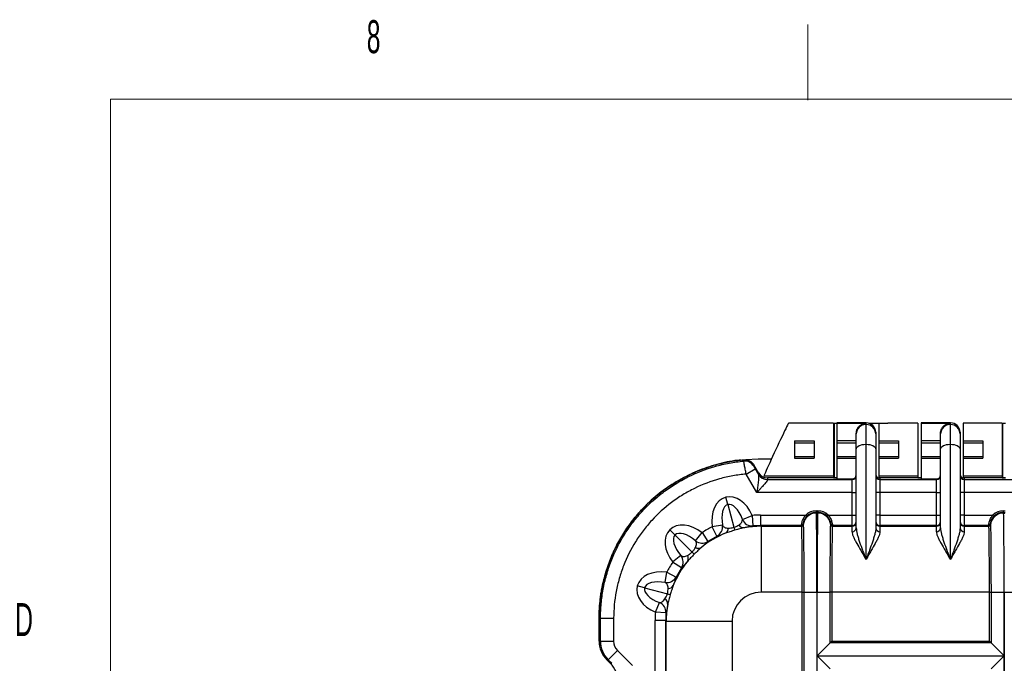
# Model space of a CAD drawing. Header units: millimetres. Extents: x 12 to 859, y 4 to 555.
# Tile 26 of 70: x 13 to 132, y 478 to 555. Entities that reach past the tile are written whole.
import ezdxf

# ---------------------------------------------------------------- set-up
doc = ezdxf.new("R2010")
doc.units = ezdxf.units.MM
doc.styles.add('SLDTEXTSTYLE3', font='TXT', dxfattribs={"width": 0.56})

msp = doc.modelspace()

# ---------------------------------------------------------------- linework, layer by layer
at = {"color": 7, "linetype": 'Continuous', "lineweight": 18}
for p, q in [((108.19, 545.64), (108.19, 554.73)), ((24.14, 545.77), (841.61, 545.77)), ((24.14, 545.76), (24.14, 17.38))]:
    msp.add_line(p, q, dxfattribs=at)
at = {"color": 7, "linetype": 'Continuous', "lineweight": 25}
for p, q in [((111.28, 506.75), (105.85, 506.75)), ((111.28, 506.75), (111.28, 500.4)), ((111.35, 506.75), (111.35, 500.15)), ((111.35, 506.75), (111.66, 506.75)), ((115.22, 506.79), (111.66, 506.79)), ((111.66, 506.79), (111.66, 506.75)), ((115.22, 506.79), (111.66, 506.79)), ((111.66, 506.79), (111.66, 506.79)), ((111.66, 506.75), (115.16, 506.75)), ((111.66, 506.75), (111.66, 504.61)), ((115.16, 506.75), (115.16, 506.59)), ((115.22, 506.59), (115.22, 506.79)), ((115.54, 506.75), (116.74, 506.75)), ((116.74, 506.75), (116.74, 504.61)), ((116.74, 506.75), (117.82, 506.75)), ((121.44, 506.75), (117.82, 506.75)), ((121.44, 506.75), (121.44, 500.4)), ((125.38, 506.79), (121.82, 506.79)), ((121.82, 506.79), (121.82, 506.75)), ((125.38, 506.79), (121.82, 506.79)), ((121.82, 506.79), (121.82, 506.79)), ((121.82, 506.75), (125.32, 506.75)), ((121.82, 506.75), (121.82, 504.61)), ((125.32, 506.75), (125.32, 506.59)), ((125.38, 506.59), (125.38, 506.79)), ((131.6, 506.75), (126.9, 506.75)), ((126.9, 506.75), (126.9, 504.61)), ((131.6, 506.75), (131.6, 500.4)), ((131.67, 500.15), (131.67, 506.75)), ((131.67, 506.75), (131.98, 506.75)), ((114.01, 505.45), (114.01, 505.52)), ((114.01, 503.64), (114.01, 505.45)), ((115.16, 506.59), (115.16, 504.22)), ((115.16, 506.59), (115.22, 506.59)), ((115.22, 504.22), (115.22, 506.59)), ((116.36, 505.65), (116.36, 505.45)), ((116.36, 505.45), (116.36, 503.64)), ((124.17, 505.45), (124.17, 505.52)), ((124.17, 503.64), (124.17, 505.45)), ((125.32, 506.59), (125.32, 504.22)), ((125.32, 506.59), (125.38, 506.59)), ((125.38, 504.22), (125.38, 506.59)), ((126.52, 505.65), (126.52, 505.45)), ((126.52, 505.45), (126.52, 503.64)), ((106.58, 504.61), (108.93, 504.61)), ((106.58, 504.61), (106.58, 502.54)), ((106.58, 504.4), (108.93, 504.4)), ((108.93, 504.61), (108.93, 502.54)), ((114.01, 504.61), (111.66, 504.61)), ((111.66, 504.61), (111.66, 504.4)), ((111.66, 504.4), (114.01, 504.4)), ((111.66, 504.4), (111.66, 502.75)), ((116.74, 504.61), (119.09, 504.61)), ((116.74, 504.61), (116.74, 504.4)), ((116.74, 504.4), (119.09, 504.4)), ((116.74, 504.4), (116.74, 502.75)), ((119.09, 504.61), (119.09, 502.54)), ((124.17, 504.61), (121.82, 504.61)), ((121.82, 504.61), (121.82, 504.4)), ((121.82, 504.4), (124.17, 504.4)), ((121.82, 504.4), (121.82, 502.75)), ((126.9, 504.61), (129.25, 504.61)), ((126.9, 504.61), (126.9, 504.4)), ((126.9, 504.4), (129.25, 504.4)), ((126.9, 504.4), (126.9, 502.75)), ((129.25, 504.61), (129.25, 502.54)), ((114.01, 494.15), (114.01, 503.64)), ((115.16, 504.22), (115.16, 490.38)), ((115.22, 504.22), (115.16, 504.22)), ((115.22, 490.38), (115.22, 504.22)), ((116.36, 503.64), (116.36, 494.15)), ((124.17, 494.15), (124.17, 503.64)), ((125.32, 504.22), (125.32, 490.38)), ((125.38, 504.22), (125.32, 504.22)), ((125.38, 490.38), (125.38, 504.22)), ((126.52, 503.64), (126.52, 494.15)), ((102.2, 502.43), (100.7, 502.33)), ((103.79, 502.43), (102.2, 502.43)), ((106.58, 502.75), (108.93, 502.75)), ((106.58, 502.54), (108.93, 502.54)), ((111.66, 502.75), (114.01, 502.75)), ((111.66, 502.75), (111.66, 502.52)), ((111.66, 502.52), (114.01, 502.52)), ((111.66, 502.52), (111.66, 500.03)), ((116.74, 502.75), (119.09, 502.75)), ((116.74, 502.75), (116.74, 502.54)), ((116.74, 502.54), (116.74, 500.4)), ((116.74, 502.54), (119.09, 502.54)), ((121.82, 502.75), (124.17, 502.75)), ((121.82, 502.75), (121.82, 502.52)), ((121.82, 502.52), (124.17, 502.52)), ((121.82, 502.52), (121.82, 500.03)), ((126.9, 502.75), (129.25, 502.75)), ((126.9, 502.75), (126.9, 502.54)), ((126.9, 502.54), (126.9, 500.4)), ((126.9, 502.54), (129.25, 502.54)), ((100.74, 500.62), (101.84, 501.25)), ((102.22, 500.78), (101.67, 501.72)), ((101.84, 501.25), (102.22, 500.59)), ((102.22, 500.61), (102.22, 500.78)), ((102.03, 498.39), (100.74, 500.62)), ((102.89, 500.4), (111.28, 500.4)), ((103.32, 500.15), (103.32, 499.98)), ((111.66, 500.15), (103.32, 500.15)), ((103.32, 499.98), (113.51, 499.98)), ((111.28, 500.4), (111.28, 500.15)), ((111.28, 500.15), (111.66, 500.15)), ((111.66, 500.03), (113.51, 500.03)), ((113.51, 499.98), (113.51, 500.03)), ((113.51, 498.39), (113.51, 499.98)), ((116.74, 500.4), (121.44, 500.4)), ((116.74, 500.4), (116.74, 500.16)), ((116.87, 500.15), (116.87, 499.98)), ((121.82, 500.15), (116.87, 500.15)), ((116.87, 499.98), (116.87, 498.39)), ((116.87, 499.98), (123.67, 499.98)), ((121.44, 500.4), (121.44, 500.15)), ((121.44, 500.15), (121.82, 500.15)), ((121.82, 500.03), (123.67, 500.03)), ((123.67, 499.98), (123.67, 500.03)), ((123.67, 498.39), (123.67, 499.98)), ((126.9, 500.4), (131.6, 500.4)), ((126.9, 500.4), (126.9, 500.16)), ((127.03, 500.15), (127.03, 499.98)), ((131.98, 500.15), (127.03, 500.15)), ((127.03, 499.98), (127.03, 498.39)), ((127.03, 499.98), (133.83, 499.98)), ((131.6, 500.4), (131.6, 500.15)), ((131.6, 500.15), (131.98, 500.15)), ((113.51, 498.39), (102.03, 498.39)), ((113.51, 498.39), (114.01, 498.39)), ((113.51, 495.69), (113.51, 498.39)), ((116.87, 498.39), (116.36, 498.39)), ((116.87, 498.39), (116.87, 495.69)), ((123.67, 498.39), (116.87, 498.39)), ((123.67, 498.39), (124.17, 498.39)), ((123.67, 495.69), (123.67, 498.39)), ((127.03, 498.39), (126.52, 498.39)), ((127.03, 498.39), (127.03, 495.69)), ((133.83, 498.39), (127.03, 498.39)), ((98.53, 496.96), (98.3, 497.83)), ((98.53, 496.96), (99.27, 494.21)), ((109.17, 496.2), (109.39, 496.2)), ((109.17, 496.2), (109.17, 496.01)), ((109.17, 496.01), (109.18, 496.01)), ((109.18, 496.01), (109.2, 495.93)), ((109.18, 496.01), (109.18, 496.01)), ((109.38, 496.01), (109.18, 496.01)), ((109.36, 495.93), (109.2, 495.93)), ((109.36, 495.93), (109.38, 496.01)), ((109.38, 496.01), (109.38, 496.01)), ((109.38, 496.01), (109.39, 496.01)), ((109.39, 496.2), (109.39, 496.01)), ((131.73, 496.2), (131.73, 496.01)), ((131.73, 496.2), (131.95, 496.2)), ((131.73, 496.01), (131.74, 496.01)), ((131.74, 496.01), (131.76, 495.93)), ((131.74, 496.01), (131.94, 496.01)), ((131.74, 496.01), (131.74, 496.01)), ((131.76, 495.93), (131.92, 495.93)), ((100.3, 495.17), (101.46, 495.65)), ((101.46, 495.65), (101.56, 494.38)), ((102.46, 495.69), (102.46, 494.42)), ((102.46, 495.69), (107.93, 495.69)), ((107.93, 495.69), (108.06, 495.55)), ((110.64, 495.69), (110.5, 495.55)), ((110.64, 495.69), (113.51, 495.69)), ((113.51, 494.42), (113.51, 495.69)), ((113.51, 495.69), (114.01, 495.69)), ((116.87, 495.69), (116.36, 495.69)), ((116.87, 495.69), (116.87, 494.42)), ((116.87, 495.69), (123.67, 495.69)), ((123.67, 494.42), (123.67, 495.69)), ((123.67, 495.69), (124.17, 495.69)), ((127.03, 495.69), (126.52, 495.69)), ((127.03, 495.69), (127.03, 494.42)), ((127.03, 495.69), (130.48, 495.69)), ((130.48, 495.69), (130.62, 495.55)), ((92.17, 493.29), (91.54, 493.92)), ((94.65, 492.58), (95.43, 493.57)), ((95.43, 493.57), (96.14, 492.51)), ((97.9, 494.46), (96.65, 494.28)), ((97.23, 493.16), (96.65, 494.28)), ((102.46, 494.42), (102.54, 494.34)), ((107.41, 494.42), (102.46, 494.42)), ((102.54, 494.34), (102.54, 486.41)), ((102.54, 494.34), (107.43, 494.34)), ((107.43, 494.34), (107.41, 494.42)), ((107.6, 494.59), (107.62, 494.51)), ((110.94, 494.51), (110.96, 494.59)), ((111.15, 494.42), (111.13, 494.34)), ((111.13, 494.34), (113.51, 494.34)), ((113.51, 494.42), (111.15, 494.42)), ((113.51, 494.34), (113.51, 494.42)), ((113.51, 493.68), (113.51, 494.34)), ((116.87, 494.42), (116.87, 494.34)), ((123.67, 494.42), (116.87, 494.42)), ((116.87, 494.34), (116.87, 493.68)), ((116.87, 494.34), (123.67, 494.34)), ((123.67, 494.34), (123.67, 494.42)), ((123.67, 493.68), (123.67, 494.34)), ((127.03, 494.42), (127.03, 494.34)), ((129.97, 494.42), (127.03, 494.42)), ((127.03, 494.34), (127.03, 493.68)), ((127.03, 494.34), (129.99, 494.34)), ((129.99, 494.34), (129.97, 494.42)), ((130.16, 494.59), (130.18, 494.51)), ((92.17, 493.29), (94.23, 491.23)), ((92.88, 490.81), (91.89, 490.02)), ((92.95, 489.32), (91.89, 490.02)), ((115.16, 490.38), (115.22, 490.38)), ((125.32, 490.38), (125.38, 490.38)), ((90.99, 487.56), (91.17, 488.81)), ((91.17, 488.81), (92.3, 488.23)), ((88.5, 486.93), (87.63, 487.16)), ((88.5, 486.93), (91.25, 486.19)), ((107.5, 486.41), (102.54, 486.41)), ((107.5, 486.41), (107.69, 486.41)), ((107.5, 381.55), (107.5, 486.41)), ((107.69, 486.41), (109.27, 486.41)), ((107.69, 486.41), (107.69, 381.55)), ((109.3, 486.41), (109.27, 486.41)), ((109.27, 486.41), (109.27, 381.55)), ((109.3, 486.41), (110.88, 486.41)), ((109.3, 478.75), (109.3, 486.41)), ((110.88, 480.32), (110.88, 486.41)), ((111.06, 486.41), (110.88, 486.41)), ((111.06, 486.41), (111.06, 480.51)), ((130.06, 486.41), (111.06, 486.41)), ((130.06, 486.41), (130.25, 486.41)), ((130.06, 480.51), (130.06, 486.41)), ((130.25, 486.41), (131.82, 486.41)), ((130.25, 486.41), (130.25, 480.32)), ((131.82, 486.41), (131.85, 486.41)), ((131.82, 486.41), (131.82, 478.75)), ((131.85, 486.41), (133.43, 486.41)), ((131.85, 381.55), (131.85, 486.41)), ((89.81, 484), (90.29, 485.16)), ((83.19, 483.26), (83.03, 483.26)), ((83.03, 480.51), (83.03, 483.26)), ((83.03, 483.26), (83.03, 480.51)), ((83.19, 483.26), (84.78, 483.26)), ((83.19, 480.51), (83.19, 483.26)), ((84.78, 483.26), (84.78, 480.51)), ((91.04, 483), (89.77, 483)), ((89.77, 458.24), (89.77, 483)), ((91.07, 483.9), (89.81, 484)), ((91.12, 482.92), (91.04, 483)), ((91.04, 483), (91.04, 458.24)), ((91.12, 482.92), (99.05, 482.92)), ((91.12, 457.85), (91.12, 482.92)), ((99.05, 482.92), (99.05, 385.04)), ((83.03, 480.51), (83.19, 480.51)), ((83.19, 480.51), (84.78, 480.51)), ((111.06, 480.51), (110.88, 480.32)), ((111.06, 480.51), (111.07, 480.51)), ((111.07, 480.51), (130.06, 480.51)), ((130.06, 480.51), (130.25, 480.32)), ((85.25, 479.39), (84.12, 478.27)), ((85.25, 479.39), (87.07, 477.57)), ((109.3, 478.75), (110.88, 480.32)), ((130.25, 480.32), (110.88, 480.32)), ((130.25, 480.32), (131.82, 478.75)), ((84.12, 478.27), (83.96, 478.27)), ((84.38, 477.84), (83.96, 478.27)), ((83.96, 478.27), (84.38, 477.84)), ((84.55, 477.84), (84.12, 478.27)), ((109.3, 389.21), (109.3, 478.75)), ((109.3, 478.75), (131.82, 478.75)), ((110.88, 477.17), (109.3, 478.75)), ((131.82, 478.75), (130.25, 477.17)), ((131.82, 478.75), (131.82, 389.21)), ((84.38, 477.84), (84.55, 477.84))]:
    msp.add_line(p, q, dxfattribs=at)
at = {"color": 8, "linetype": 'Continuous', "lineweight": 25}
for p, q in [((115.22, 506.79), (115.22, 506.79)), ((125.38, 506.79), (125.38, 506.79))]:
    msp.add_line(p, q, dxfattribs=at)
at = {"color": 7, "linetype": 'Continuous', "lineweight": 25, "flags": 128}
for points in [[(114.01, 503.64), (114.04, 503.76), (114.1, 503.86), (114.21, 503.96), (114.35, 504.05), (114.52, 504.12), (114.72, 504.17), (114.93, 504.2), (115.16, 504.22)], [(115.22, 504.22), (115.44, 504.2), (115.66, 504.17), (115.86, 504.12), (116.03, 504.05), (116.17, 503.96), (116.28, 503.86), (116.34, 503.76), (116.36, 503.64)], [(124.17, 503.64), (124.2, 503.76), (124.26, 503.86), (124.37, 503.96), (124.51, 504.05), (124.68, 504.12), (124.88, 504.17), (125.09, 504.2), (125.32, 504.22)], [(125.38, 504.22), (125.6, 504.2), (125.82, 504.17), (126.02, 504.12), (126.19, 504.05), (126.33, 503.96), (126.44, 503.86), (126.5, 503.76), (126.52, 503.64)], [(100.46, 502.18), (100.46, 502.27), (100.46, 502.33), (100.46, 502.35)], [(101.67, 501.72), (101.67, 501.7), (101.67, 501.63), (101.67, 501.55)], [(94.49, 490.97), (94.48, 490.98), (94.46, 491), (94.44, 491.02), (94.41, 491.05), (94.37, 491.09), (94.33, 491.13), (94.28, 491.18), (94.23, 491.23)]]:
    msp.add_lwpolyline(points, dxfattribs=at)
at = {"color": 7, "linetype": 'Continuous', "lineweight": 25}
for centre, radius, start, end in [((115.22, 505.65), 1.14, 0, 90), ((115.22, 505.65), 1.14, 0.0175, 90.0175), ((125.38, 505.65), 1.14, 0, 90), ((125.38, 505.65), 1.14, 0.0175, 90.0175), ((115.16, 505.45), 1.14, 89.9825, 179.9825), ((115.22, 505.45), 1.14, 0.0175, 90.0175), ((125.32, 505.45), 1.14, 89.9825, 179.9825), ((125.38, 505.45), 1.14, 0.0175, 90.0175), ((100.57, 500.92), 1.27, 30.0251, 95.2442), ((103.32, 501.25), 1.27, 210.0236, 270.0066), ((103.31, 501.23), 1.26, 210.2468, 270.5247), ((113.51, 500.49), 0.508, 269.9825, 359.9825), ((116.87, 500.49), 0.508, 180.0175, 270.0175), ((123.67, 500.49), 0.508, 269.9825, 359.9825), ((127.03, 500.49), 0.508, 180.0175, 270.0175), ((109.2, 494.34), 1.59, 90.0067, 173.8299), ((109.36, 494.34), 1.59, 6.1701, 89.9933), ((131.76, 494.34), 1.59, 90.0067, 173.8299), ((101.47, 495.65), 1.27, 202.465, 274.0498), ((113.51, 494.93), 0.508, 269.9825, 359.9825), ((113.51, 494.85), 0.508, 269.9825, 359.9825), ((116.87, 494.93), 0.508, 180.0175, 270.0175), ((116.87, 494.85), 0.508, 180.0175, 270.0175), ((123.67, 494.93), 0.508, 269.9825, 359.9825), ((123.67, 494.85), 0.508, 269.9825, 359.9825), ((127.03, 494.93), 0.508, 180.0175, 270.0175), ((127.03, 494.85), 0.508, 180.0175, 270.0175), ((96.64, 494.28), 1.27, 297.6471, 8.2634), ((97.87, 494.14), 0.739, 300.9183, 357.7494), ((103.14, 495.33), 4.03, 196.1431, 201.3551), ((100.5, 494.92), 0.762, 213.9239, 271.8537), ((107.41, 494.61), 0.19, 269.9971, 353.7879), ((107.43, 494.53), 0.191, 270.0056, 353.8267), ((107.43, 494.53), 0.191, 270.0067, 353.8294), ((111.13, 494.53), 0.191, 186.1733, 269.9944), ((111.13, 494.53), 0.191, 186.1706, 269.9933), ((111.15, 494.61), 0.19, 186.1691, 270.0032), ((111.15, 494.61), 0.19, 186.2121, 270.0029), ((113.53, 494.17), 0.488, 267.6174, 357.4006), ((116.85, 494.17), 0.488, 182.5994, 272.3826), ((123.69, 494.17), 0.488, 267.6174, 357.4006), ((127.01, 494.17), 0.488, 182.5994, 272.3826), ((129.97, 494.61), 0.19, 269.9976, 353.8309), ((129.97, 494.61), 0.19, 269.9971, 353.7879), ((129.99, 494.53), 0.191, 270.0056, 353.8267), ((129.99, 494.53), 0.191, 270.0067, 353.8294), ((95.44, 493.58), 1.27, 231.6427, 303.178), ((94.97, 492.45), 0.764, 243.5866, 300.247), ((91.88, 490.02), 1.27, 326.818, 38.3553), ((93.01, 490.49), 0.764, 329.7492, 26.4111), ((91.18, 488.82), 1.27, 261.7396, 332.3492), ((91.32, 487.58), 0.738, 272.2406, 329.0731), ((90.54, 484.96), 0.761, 358.1475, 56.0804), ((90.13, 482.33), 4.02, 68.624, 73.8537), ((89.81, 483.99), 1.27, 355.9468, 67.5286), ((86.37, 480.51), 3.18, 180, 225)]:
    msp.add_arc(centre, radius, start, end, dxfattribs=at)
for centre, major_axis, ratio, start_param, end_param in [((104.37, 503.57), (1.48, 3.17), 0.01337, 0.006232, 3.147825), ((103.32, 501.42), (0, -1.27), 0.999391, 5.235988, 6.283185), ((103.87, 497.76), (-1.65, 2.86), 0.015115, 0.026183, 0.118239), ((104.97, 498.39), (1.65, -1.59), 0.017442, 3.158374, 3.250431), ((113.51, 500.54), (0, -0.508), 0.999391, 0, 1.570796), ((116.87, 500.65), (0, 0.508), 0.999391, 1.570796, 3.141593), ((123.67, 500.54), (0, -0.508), 0.999391, 0, 1.570796), ((127.03, 500.65), (0, 0.508), 0.999391, 1.570796, 3.141593), ((99.23, 494.36), (-0.93, 3.47), 0.707107, 0, 1.404301), ((99.23, 494.36), (0.93, -3.47), 0.707107, 1.758514, 3.141593), ((99.23, 494.36), (-0.7, 2.6), 0.471405, 4.900106, 6.283185), ((99.23, 494.36), (-0.7, 2.6), 0.471405, 0, 1.404301), ((109.18, 494.42), (0.98, 1.25), 0.999843, 0.663182, 2.126622), ((109.17, 494.42), (-1.78, 0), 0.999962, 4.712389, 5.487427), ((109.17, 494.42), (1.59, 0), 0.999953, 1.570796, 2.345834), ((109.2, 486.41), (0, 9.52), 0.007272, 4.712389, 6.248279), ((109.37, 486.41), (0, 9.52), 0.007272, 0.034907, 1.570796), ((109.38, 494.42), (-0.98, 1.25), 0.999843, 4.156559, 5.620003), ((109.39, 494.42), (1.78, 0), 0.999962, 0.795758, 1.570796), ((109.39, 494.42), (1.59, 0), 0.999953, 0.795758, 1.570796), ((131.74, 494.42), (0.98, 1.25), 0.999843, 0.663182, 2.126626), ((131.73, 494.42), (1.78, 0), 0.999962, 1.570796, 2.345834), ((131.73, 494.42), (1.59, 0), 0.999953, 1.570796, 2.345834), ((131.76, 486.41), (0, 9.52), 0.007272, 4.712389, 6.248279), ((94.08, 491.38), (2.54, -2.54), 0.707107, 1.734228, 3.141593), ((102.48, 482.98), (-8.99, 8.99), 0.998783, 5.498396, 5.576991), ((94.08, 491.38), (-2.54, 2.54), 0.707107, 0, 1.407312), ((94.08, 491.38), (-1.9, 1.91), 0.471405, 4.875821, 6.283185), ((102.48, 482.98), (-8.99, 8.99), 0.998783, 5.973229, 6.084511), ((102.54, 482.91), (8.08, 8.08), 0.999527, 0.786007, 0.963525), ((102.48, 482.98), (8.09, -8.09), 0.998513, 2.356803, 2.435398), ((109.23, 494.23), (1.51, -1.33), 0.779382, 3.881237, 3.882023), ((109.23, 494.42), (1.38, -1.2), 0.756554, 3.888596, 3.889375), ((109.34, 494.42), (1.38, 1.2), 0.756554, 5.535403, 5.536182), ((109.34, 494.23), (1.51, 1.33), 0.779382, 5.542762, 5.543541), ((131.79, 494.23), (1.51, -1.33), 0.779382, 3.881237, 3.882016), ((131.79, 494.42), (1.38, -1.2), 0.756554, 3.888596, 3.889375), ((94.08, 491.38), (-1.9, 1.91), 0.471405, 0, 1.407312), ((102.54, 482.91), (8.08, 8.08), 0.999527, 1.170643, 1.466363), ((102.48, 482.98), (8.09, -8.09), 0.998513, 2.831637, 2.942918), ((102.48, 482.98), (-8.99, 8.99), 0.998783, 0.198601, 0.309896), ((102.54, 482.91), (8.08, 8.08), 0.999527, 1.675149, 1.970926), ((91.1, 486.23), (3.47, -0.93), 0.707107, 1.737373, 3.141593), ((102.48, 482.98), (8.09, -8.09), 0.998513, 3.340194, 3.451489), ((91.1, 486.23), (2.6, -0.7), 0.471405, 1.737373, 3.141593), ((91.1, 486.23), (-3.47, 0.93), 0.707107, 0, 1.382907), ((91.1, 486.23), (2.6, -0.7), 0.471405, 3.141593, 4.524499), ((102.54, 482.91), (-2.47, 2.47), 0.998783, 5.498396, 7.067974), ((102.54, 482.91), (8.08, 8.08), 0.999527, 2.17795, 2.355586), ((102.48, 482.98), (-8.99, 8.99), 0.998783, 0.706126, 0.784789), ((102.48, 482.98), (8.09, -8.09), 0.998513, 3.847718, 3.926382), ((86.2, 480.51), (-3.18, 0), 0.999391, 0, 0.785398), ((86.2, 480.51), (-2.25, 2.25), 0.998783, 0.784789, 1.570796), ((86.37, 480.51), (-1.59, 0), 0.999391, 0, 0.785398), ((82.13, 475.6), (2.25, -2.25), 0.998783, 0.784789, 1.570796)]:
    msp.add_ellipse(centre, major_axis=major_axis, ratio=ratio, start_param=start_param, end_param=end_param, dxfattribs=at)
for points, knots in [([(114.01, 505.52), (114.01, 505.62), (114.03, 505.72), (114.07, 505.89), (114.1, 505.98), (114.21, 506.21), (114.31, 506.33), (114.53, 506.53), (114.65, 506.61), (114.83, 506.68), (114.9, 506.7), (115.03, 506.73), (115.09, 506.74), (115.16, 506.75)], [0, 0, 0, 0, 0.125, 0.125, 0.25, 0.25, 0.5, 0.5, 0.75, 0.75, 0.875, 0.875, 1, 1, 1, 1]), ([(124.17, 505.52), (124.17, 505.62), (124.19, 505.72), (124.23, 505.89), (124.26, 505.98), (124.37, 506.21), (124.47, 506.33), (124.69, 506.53), (124.81, 506.61), (124.99, 506.68), (125.06, 506.7), (125.19, 506.73), (125.25, 506.74), (125.32, 506.75)], [0, 0, 0, 0, 0.125, 0.125, 0.25, 0.25, 0.5, 0.5, 0.75, 0.75, 0.875, 0.875, 1, 1, 1, 1]), ([(83.03, 483.26), (83.03, 483.37), (83.03, 483.58), (83.04, 483.89), (83.05, 484.2), (83.07, 484.52), (83.09, 484.83), (83.12, 485.14), (83.15, 485.45), (83.19, 485.76), (83.23, 486.07), (83.28, 486.38), (83.33, 486.69), (83.49, 487.51), (83.82, 488.83), (84.46, 490.61), (85.26, 492.31), (86.23, 493.93), (87.35, 495.44), (88.62, 496.84), (90.01, 498.11), (91.53, 499.23), (93.14, 500.2), (94.85, 501), (96.62, 501.64), (98.01, 501.98), (98.95, 502.16), (99.45, 502.24), (99.96, 502.3), (100.29, 502.34), (100.46, 502.35)], [0, 0, 0, 0, 0.011083, 0.022152, 0.033208, 0.044255, 0.055297, 0.066335, 0.077373, 0.088414, 0.09946, 0.110516, 0.121583, 0.132665, 0.198982, 0.265306, 0.331635, 0.397971, 0.464306, 0.53065, 0.596985, 0.66333, 0.729658, 0.795998, 0.862314, 0.928644, 0.94652, 0.964363, 0.982186, 1, 1, 1, 1]), ([(100.11, 502.29), (99.97, 502.29), (98.99, 502.23), (97.21, 501.81), (94.82, 501.02), (92.57, 499.9), (90.48, 498.51), (88.59, 496.85), (86.94, 494.96), (85.54, 492.87), (84.43, 490.61), (83.63, 488.23), (83.12, 485.77), (83.06, 484.1), (83.03, 483.26)], [0, 0, 0, 0, 0.0152867, 0.1050674, 0.1945652, 0.2841073, 0.3736335, 0.4629659, 0.5526545, 0.6422236, 0.7314693, 0.8210593, 0.9106298, 1, 1, 1, 1]), ([(83.19, 483.26), (83.19, 483.33), (83.19, 483.41), (83.2, 483.56), (83.2, 483.78), (83.21, 484), (83.23, 484.44), (83.25, 484.73), (83.33, 485.6), (83.41, 486.18), (83.62, 487.32), (83.76, 487.89), (84, 488.74), (84.08, 489.02), (84.27, 489.58), (84.37, 489.86), (84.9, 491.23), (85.42, 492.27), (86.34, 493.76), (86.67, 494.24), (87.21, 494.94), (87.39, 495.18), (87.77, 495.63), (87.96, 495.85), (88.95, 496.93), (89.81, 497.72), (91.21, 498.77), (91.69, 499.11), (92.69, 499.73), (93.21, 500.01), (94.78, 500.79), (95.86, 501.22), (97.55, 501.7), (98.13, 501.83), (99.29, 502.05), (99.87, 502.13), (100.46, 502.18)], [0, 0, 0, 0, 0.007813, 0.007813, 0.015625, 0.03125, 0.03125, 0.0625, 0.0625, 0.125, 0.125, 0.1875, 0.1875, 0.21875, 0.21875, 0.25, 0.25, 0.375, 0.375, 0.4375, 0.4375, 0.46875, 0.46875, 0.5, 0.5, 0.625, 0.625, 0.6875, 0.6875, 0.75, 0.75, 0.875, 0.875, 0.9375, 0.9375, 1, 1, 1, 1]), ([(100.46, 502.35), (100.58, 502.36), (100.7, 502.36), (100.88, 502.32), (100.94, 502.31), (101.05, 502.27), (101.1, 502.24), (101.26, 502.16), (101.36, 502.09), (101.54, 501.92), (101.61, 501.83), (101.67, 501.72)], [0, 0, 0, 0, 0.25, 0.25, 0.375, 0.375, 0.5, 0.5, 0.75, 0.75, 1, 1, 1, 1]), ([(100.74, 500.62), (100.73, 500.72), (100.71, 500.82), (100.67, 501.01), (100.65, 501.11), (100.62, 501.3), (100.6, 501.38), (100.57, 501.55), (100.56, 501.63), (100.53, 501.78), (100.52, 501.84), (100.5, 501.96), (100.49, 502.01), (100.47, 502.09), (100.47, 502.12), (100.46, 502.17), (100.46, 502.18), (100.46, 502.18)], [0, 0, 0, 0, 0.125, 0.125, 0.25, 0.25, 0.375, 0.375, 0.5, 0.5, 0.625, 0.625, 0.75, 0.75, 0.875, 0.875, 1, 1, 1, 1]), ([(101.67, 501.55), (101.67, 501.55), (101.68, 501.54), (101.7, 501.51), (101.71, 501.49), (101.76, 501.4), (101.8, 501.33), (101.84, 501.25)], [0, 0, 0, 0, 0.25, 0.25, 0.5, 0.5, 1, 1, 1, 1]), ([(100.74, 500.62), (100.2, 500.57), (99.67, 500.5), (98.6, 500.31), (98.07, 500.19), (96.5, 499.76), (95.5, 499.37), (94.05, 498.66), (93.58, 498.4), (92.88, 497.98), (92.65, 497.83), (92.2, 497.53), (91.98, 497.37), (90.9, 496.57), (90.11, 495.85), (89.19, 494.85), (89.02, 494.65), (88.67, 494.23), (88.5, 494.02), (88, 493.37), (87.7, 492.93), (86.85, 491.56), (86.36, 490.6), (85.87, 489.34), (85.78, 489.08), (85.61, 488.57), (85.53, 488.31), (85.3, 487.53), (85.18, 487.01), (84.88, 485.42), (84.78, 484.35), (84.78, 483.26)], [0, 0, 0, 0, 0.0625, 0.0625, 0.125, 0.125, 0.25, 0.25, 0.3125, 0.3125, 0.34375, 0.34375, 0.375, 0.375, 0.5, 0.5, 0.53125, 0.53125, 0.5625, 0.5625, 0.625, 0.625, 0.75, 0.75, 0.78125, 0.78125, 0.8125, 0.8125, 0.875, 0.875, 1, 1, 1, 1]), ([(102.22, 500.59), (102.24, 500.56), (102.24, 500.52), (102.25, 500.4), (102.25, 500.33), (102.24, 500.17), (102.23, 500.08), (102.22, 499.9), (102.21, 499.8), (102.18, 499.6), (102.17, 499.49), (102.15, 499.28), (102.13, 499.17), (102.1, 498.95), (102.09, 498.84), (102.07, 498.67), (102.06, 498.62), (102.04, 498.5), (102.04, 498.45), (102.03, 498.39)], [0, 0, 0, 0, 0.125, 0.125, 0.25, 0.25, 0.375, 0.375, 0.5, 0.5, 0.625, 0.625, 0.75, 0.75, 0.875, 0.875, 0.9375, 0.9375, 1, 1, 1, 1]), ([(103.32, 499.97), (103.33, 499.95), (103.33, 499.92), (103.3, 499.87), (103.29, 499.85), (103.26, 499.8), (103.24, 499.78), (103.18, 499.69), (103.14, 499.63), (103.03, 499.5), (102.97, 499.43), (102.84, 499.28), (102.77, 499.2), (102.63, 499.05), (102.56, 498.97), (102.41, 498.8), (102.33, 498.72), (102.22, 498.6), (102.18, 498.56), (102.1, 498.47), (102.07, 498.43), (102.03, 498.39)], [0, 0, 0, 0, 0.125, 0.125, 0.1875, 0.1875, 0.25, 0.25, 0.375, 0.375, 0.5, 0.5, 0.625, 0.625, 0.75, 0.75, 0.875, 0.875, 0.9375, 0.9375, 1, 1, 1, 1]), ([(99.87, 494.49), (99.96, 494.55), (100.03, 494.61), (100.14, 494.73), (100.18, 494.78), (100.28, 494.95), (100.3, 495.06), (100.3, 495.17)], [0, 0, 0, 0, 0.25, 0.25, 0.5, 0.5, 1, 1, 1, 1]), ([(107.41, 494.42), (107.41, 494.42), (107.41, 494.43), (107.42, 494.48), (107.42, 494.5), (107.43, 494.58), (107.44, 494.62), (107.46, 494.72), (107.47, 494.78), (107.5, 494.91), (107.52, 494.98), (107.58, 495.12), (107.61, 495.19), (107.68, 495.34), (107.73, 495.41), (107.82, 495.55), (107.87, 495.62), (107.93, 495.69)], [0, 0, 0, 0, 0.125, 0.125, 0.25, 0.25, 0.375, 0.375, 0.5, 0.5, 0.625, 0.625, 0.75, 0.75, 0.875, 0.875, 1, 1, 1, 1]), ([(108.06, 495.55), (108.01, 495.5), (107.96, 495.45), (107.88, 495.34), (107.84, 495.28), (107.77, 495.17), (107.75, 495.11), (107.7, 495), (107.68, 494.95), (107.65, 494.85), (107.64, 494.81), (107.62, 494.73), (107.62, 494.7), (107.61, 494.65), (107.61, 494.63), (107.6, 494.6), (107.6, 494.59), (107.6, 494.59)], [0, 0, 0, 0, 0.125, 0.125, 0.25, 0.25, 0.375, 0.375, 0.5, 0.5, 0.625, 0.625, 0.75, 0.75, 0.875, 0.875, 1, 1, 1, 1]), ([(110.96, 494.59), (110.96, 494.59), (110.96, 494.6), (110.96, 494.63), (110.96, 494.65), (110.95, 494.73), (110.93, 494.81), (110.89, 494.95), (110.87, 495), (110.82, 495.11), (110.79, 495.17), (110.72, 495.28), (110.69, 495.34), (110.6, 495.45), (110.55, 495.5), (110.5, 495.55)], [0, 0, 0, 0, 0.125, 0.125, 0.25, 0.25, 0.5, 0.5, 0.625, 0.625, 0.75, 0.75, 0.875, 0.875, 1, 1, 1, 1]), ([(110.64, 495.69), (110.69, 495.62), (110.75, 495.56), (110.84, 495.41), (110.88, 495.34), (110.96, 495.19), (110.99, 495.12), (111.04, 494.98), (111.06, 494.91), (111.11, 494.72), (111.13, 494.62), (111.15, 494.5), (111.15, 494.48), (111.15, 494.43), (111.15, 494.42), (111.15, 494.42)], [0, 0, 0, 0, 0.125, 0.125, 0.25, 0.25, 0.375, 0.375, 0.5, 0.5, 0.75, 0.75, 0.875, 0.875, 1, 1, 1, 1]), ([(129.97, 494.42), (129.97, 494.42), (129.97, 494.43), (129.97, 494.48), (129.98, 494.5), (129.99, 494.58), (129.99, 494.62), (130.01, 494.72), (130.02, 494.78), (130.06, 494.91), (130.08, 494.98), (130.13, 495.12), (130.16, 495.19), (130.24, 495.34), (130.28, 495.41), (130.38, 495.55), (130.43, 495.62), (130.48, 495.69)], [0, 0, 0, 0, 0.125, 0.125, 0.25, 0.25, 0.375, 0.375, 0.5, 0.5, 0.625, 0.625, 0.75, 0.75, 0.875, 0.875, 1, 1, 1, 1]), ([(130.62, 495.55), (130.57, 495.5), (130.52, 495.45), (130.43, 495.34), (130.4, 495.28), (130.33, 495.17), (130.3, 495.11), (130.25, 495), (130.23, 494.95), (130.2, 494.85), (130.19, 494.81), (130.18, 494.73), (130.17, 494.7), (130.16, 494.65), (130.16, 494.63), (130.16, 494.6), (130.16, 494.59), (130.16, 494.59)], [0, 0, 0, 0, 0.125, 0.125, 0.25, 0.25, 0.375, 0.375, 0.5, 0.5, 0.625, 0.625, 0.75, 0.75, 0.875, 0.875, 1, 1, 1, 1]), ([(97.9, 494.46), (97.93, 494.41), (97.96, 494.37), (98.03, 494.28), (98.08, 494.24), (98.19, 494.18), (98.25, 494.15), (98.41, 494.12), (98.5, 494.1), (98.61, 494.11)], [0, 0, 0, 0, 0.25, 0.25, 0.5, 0.5, 0.75, 0.75, 1, 1, 1, 1]), ([(99.38, 493.86), (99.18, 493.8), (98.98, 493.74), (98.59, 493.62), (98.41, 493.56), (98.25, 493.5)], [0, 0, 0, 0, 0.5, 0.5, 1, 1, 1, 1]), ([(98.61, 494.11), (98.7, 494.11), (98.79, 494.11), (98.96, 494.14), (99.02, 494.15), (99.14, 494.17), (99.2, 494.19), (99.27, 494.21)], [0, 0, 0, 0, 0.5, 0.5, 0.75, 0.75, 1, 1, 1, 1]), ([(99.27, 494.21), (99.33, 494.23), (99.39, 494.25), (99.5, 494.3), (99.56, 494.32), (99.71, 494.4), (99.79, 494.45), (99.87, 494.49)], [0, 0, 0, 0, 0.25, 0.25, 0.5, 0.5, 1, 1, 1, 1]), ([(100.52, 494.16), (100.36, 494.12), (100.18, 494.08), (99.79, 493.98), (99.59, 493.92), (99.38, 493.86)], [0, 0, 0, 0, 0.5, 0.5, 1, 1, 1, 1]), ([(101.56, 494.38), (101.54, 494.37), (101.5, 494.36), (101.4, 494.34), (101.33, 494.32), (101.21, 494.3), (101.16, 494.29), (101.06, 494.27), (101, 494.26), (100.82, 494.22), (100.68, 494.19), (100.52, 494.16)], [0, 0, 0, 0, 0.25, 0.25, 0.5, 0.5, 0.625, 0.625, 0.75, 0.75, 1, 1, 1, 1]), ([(107.6, 494.59), (107.6, 494.54), (107.58, 494.5), (107.51, 494.44), (107.46, 494.42), (107.41, 494.42)], [0, 0, 0, 0, 0.5, 0.5, 1, 1, 1, 1]), ([(107.5, 486.41), (107.5, 486.92), (107.5, 487.43), (107.5, 488.42), (107.5, 488.91), (107.5, 489.61), (107.49, 489.85), (107.49, 490.3), (107.49, 490.52), (107.49, 491.15), (107.49, 491.55), (107.48, 492.28), (107.48, 492.61), (107.47, 493.05), (107.47, 493.18), (107.46, 493.43), (107.46, 493.55), (107.46, 493.86), (107.45, 494.02), (107.44, 494.25), (107.44, 494.32), (107.43, 494.34)], [0, 0, 0, 0, 0.125, 0.125, 0.25, 0.25, 0.3125, 0.3125, 0.375, 0.375, 0.5, 0.5, 0.625, 0.625, 0.6875, 0.6875, 0.75, 0.75, 0.875, 0.875, 1, 1, 1, 1]), ([(107.62, 494.51), (107.63, 494.49), (107.63, 494.42), (107.64, 494.19), (107.65, 494.02), (107.65, 493.7), (107.65, 493.59), (107.66, 493.33), (107.66, 493.19), (107.67, 492.75), (107.67, 492.41), (107.67, 491.66), (107.68, 491.25), (107.68, 490.6), (107.68, 490.38), (107.68, 489.92), (107.69, 489.68), (107.69, 488.96), (107.69, 488.47), (107.69, 487.45), (107.69, 486.93), (107.69, 486.41)], [0, 0, 0, 0, 0.125, 0.125, 0.25, 0.25, 0.3125, 0.3125, 0.375, 0.375, 0.5, 0.5, 0.625, 0.625, 0.6875, 0.6875, 0.75, 0.75, 0.875, 0.875, 1, 1, 1, 1]), ([(110.88, 486.41), (110.88, 486.93), (110.88, 487.45), (110.88, 488.47), (110.88, 488.96), (110.88, 489.68), (110.88, 489.92), (110.88, 490.38), (110.89, 490.6), (110.89, 491.25), (110.89, 491.66), (110.9, 492.41), (110.9, 492.75), (110.91, 493.19), (110.91, 493.33), (110.91, 493.59), (110.91, 493.7), (110.92, 494.02), (110.92, 494.19), (110.93, 494.42), (110.94, 494.49), (110.94, 494.51)], [0, 0, 0, 0, 0.125, 0.125, 0.25, 0.25, 0.3125, 0.3125, 0.375, 0.375, 0.5, 0.5, 0.625, 0.625, 0.6875, 0.6875, 0.75, 0.75, 0.875, 0.875, 1, 1, 1, 1]), ([(111.13, 494.34), (111.13, 494.32), (111.12, 494.25), (111.11, 494.02), (111.11, 493.86), (111.1, 493.55), (111.1, 493.43), (111.1, 493.18), (111.1, 493.05), (111.09, 492.61), (111.09, 492.28), (111.08, 491.55), (111.08, 491.15), (111.07, 490.52), (111.07, 490.3), (111.07, 489.85), (111.07, 489.61), (111.07, 488.91), (111.07, 488.42), (111.07, 487.43), (111.06, 486.92), (111.06, 486.41)], [0, 0, 0, 0, 0.125, 0.125, 0.25, 0.25, 0.3125, 0.3125, 0.375, 0.375, 0.5, 0.5, 0.625, 0.625, 0.6875, 0.6875, 0.75, 0.75, 0.875, 0.875, 1, 1, 1, 1]), ([(113.51, 493.68), (113.51, 493.59), (113.52, 493.5), (113.58, 493.29), (113.63, 493.17), (113.73, 492.94), (113.79, 492.81), (113.93, 492.55), (114, 492.42), (114.24, 492), (114.41, 491.7), (114.68, 491.22), (114.78, 491.06), (114.92, 490.81), (114.97, 490.72), (115.06, 490.55), (115.11, 490.46), (115.16, 490.38)], [0, 0, 0, 0, 0.125, 0.125, 0.25, 0.25, 0.375, 0.375, 0.5, 0.5, 0.75, 0.75, 0.875, 0.875, 0.9375, 0.9375, 1, 1, 1, 1]), ([(114.01, 494.15), (114.01, 494.03), (114.03, 493.9), (114.07, 493.63), (114.1, 493.5), (114.18, 493.21), (114.22, 493.06), (114.31, 492.76), (114.36, 492.6), (114.53, 492.12), (114.65, 491.79), (114.83, 491.27), (114.9, 491.1), (115.03, 490.74), (115.09, 490.56), (115.16, 490.38)], [0, 0, 0, 0, 0.125, 0.125, 0.25, 0.25, 0.375, 0.375, 0.5, 0.5, 0.75, 0.75, 0.875, 0.875, 1, 1, 1, 1]), ([(116.36, 494.15), (116.36, 494.03), (116.35, 493.9), (116.31, 493.63), (116.28, 493.5), (116.2, 493.21), (116.16, 493.06), (116.06, 492.76), (116.01, 492.6), (115.85, 492.12), (115.73, 491.79), (115.54, 491.27), (115.48, 491.1), (115.35, 490.74), (115.29, 490.56), (115.22, 490.38)], [0, 0, 0, 0, 0.125, 0.125, 0.25, 0.25, 0.375, 0.375, 0.5, 0.5, 0.75, 0.75, 0.875, 0.875, 1, 1, 1, 1]), ([(116.87, 493.68), (116.87, 493.59), (116.85, 493.5), (116.79, 493.29), (116.75, 493.17), (116.64, 492.94), (116.58, 492.81), (116.45, 492.55), (116.37, 492.42), (116.14, 492), (115.97, 491.7), (115.69, 491.22), (115.6, 491.06), (115.46, 490.81), (115.41, 490.72), (115.32, 490.55), (115.27, 490.46), (115.22, 490.38)], [0, 0, 0, 0, 0.125, 0.125, 0.25, 0.25, 0.375, 0.375, 0.5, 0.5, 0.75, 0.75, 0.875, 0.875, 0.9375, 0.9375, 1, 1, 1, 1]), ([(123.67, 493.68), (123.67, 493.59), (123.68, 493.5), (123.74, 493.29), (123.79, 493.17), (123.89, 492.94), (123.95, 492.81), (124.09, 492.55), (124.16, 492.42), (124.4, 492), (124.57, 491.7), (124.84, 491.22), (124.94, 491.06), (125.08, 490.81), (125.13, 490.72), (125.22, 490.55), (125.27, 490.46), (125.32, 490.38)], [0, 0, 0, 0, 0.125, 0.125, 0.25, 0.25, 0.375, 0.375, 0.5, 0.5, 0.75, 0.75, 0.875, 0.875, 0.9375, 0.9375, 1, 1, 1, 1]), ([(124.17, 494.15), (124.17, 494.03), (124.19, 493.9), (124.23, 493.63), (124.26, 493.5), (124.34, 493.21), (124.38, 493.06), (124.47, 492.76), (124.52, 492.6), (124.69, 492.12), (124.81, 491.79), (124.99, 491.27), (125.06, 491.1), (125.19, 490.74), (125.25, 490.56), (125.32, 490.38)], [0, 0, 0, 0, 0.125, 0.125, 0.25, 0.25, 0.375, 0.375, 0.5, 0.5, 0.75, 0.75, 0.875, 0.875, 1, 1, 1, 1]), ([(126.52, 494.15), (126.52, 494.03), (126.51, 493.9), (126.47, 493.63), (126.44, 493.5), (126.36, 493.21), (126.32, 493.06), (126.22, 492.76), (126.17, 492.6), (126.01, 492.12), (125.89, 491.79), (125.7, 491.27), (125.64, 491.1), (125.51, 490.74), (125.45, 490.56), (125.38, 490.38)], [0, 0, 0, 0, 0.125, 0.125, 0.25, 0.25, 0.375, 0.375, 0.5, 0.5, 0.75, 0.75, 0.875, 0.875, 1, 1, 1, 1]), ([(127.03, 493.68), (127.03, 493.59), (127.01, 493.5), (126.95, 493.29), (126.91, 493.17), (126.8, 492.94), (126.74, 492.81), (126.61, 492.55), (126.53, 492.42), (126.3, 492), (126.13, 491.7), (125.85, 491.22), (125.76, 491.06), (125.62, 490.81), (125.57, 490.72), (125.48, 490.55), (125.43, 490.46), (125.38, 490.38)], [0, 0, 0, 0, 0.125, 0.125, 0.25, 0.25, 0.375, 0.375, 0.5, 0.5, 0.75, 0.75, 0.875, 0.875, 0.9375, 0.9375, 1, 1, 1, 1]), ([(130.06, 486.41), (130.06, 486.92), (130.06, 487.43), (130.05, 488.42), (130.05, 488.91), (130.05, 489.61), (130.05, 489.85), (130.05, 490.3), (130.05, 490.52), (130.04, 491.15), (130.04, 491.55), (130.03, 492.28), (130.03, 492.61), (130.03, 493.05), (130.02, 493.18), (130.02, 493.43), (130.02, 493.55), (130.01, 493.86), (130.01, 494.02), (130, 494.25), (129.99, 494.32), (129.99, 494.34)], [0, 0, 0, 0, 0.125, 0.125, 0.25, 0.25, 0.3125, 0.3125, 0.375, 0.375, 0.5, 0.5, 0.625, 0.625, 0.6875, 0.6875, 0.75, 0.75, 0.875, 0.875, 1, 1, 1, 1]), ([(130.18, 494.51), (130.18, 494.49), (130.19, 494.42), (130.2, 494.19), (130.2, 494.02), (130.21, 493.7), (130.21, 493.59), (130.21, 493.33), (130.21, 493.19), (130.22, 492.75), (130.22, 492.41), (130.23, 491.66), (130.23, 491.25), (130.24, 490.6), (130.24, 490.38), (130.24, 489.92), (130.24, 489.68), (130.24, 488.96), (130.24, 488.47), (130.25, 487.45), (130.25, 486.93), (130.25, 486.41)], [0, 0, 0, 0, 0.125, 0.125, 0.25, 0.25, 0.3125, 0.3125, 0.375, 0.375, 0.5, 0.5, 0.625, 0.625, 0.6875, 0.6875, 0.75, 0.75, 0.875, 0.875, 1, 1, 1, 1]), ([(94.63, 491.77), (94.68, 491.86), (94.71, 491.95), (94.75, 492.11), (94.76, 492.18), (94.76, 492.31), (94.75, 492.37), (94.71, 492.48), (94.68, 492.53), (94.65, 492.58)], [0, 0, 0, 0, 0.25, 0.25, 0.5, 0.5, 0.75, 0.75, 1, 1, 1, 1]), ([(96.14, 492.51), (96.12, 492.49), (96.1, 492.46), (96.03, 492.39), (95.98, 492.34), (95.86, 492.23), (95.78, 492.16), (95.59, 492), (95.48, 491.9), (95.35, 491.79)], [0, 0, 0, 0, 0.25, 0.25, 0.5, 0.5, 0.75, 0.75, 1, 1, 1, 1]), ([(98.25, 493.5), (98.09, 493.44), (97.96, 493.39), (97.72, 493.3), (97.62, 493.27), (97.46, 493.21), (97.39, 493.19), (97.29, 493.16), (97.26, 493.16), (97.23, 493.16)], [0, 0, 0, 0, 0.25, 0.25, 0.5, 0.5, 0.75, 0.75, 1, 1, 1, 1]), ([(93.69, 490.83), (93.77, 490.87), (93.85, 490.92), (93.99, 491.02), (94.04, 491.06), (94.14, 491.14), (94.18, 491.18), (94.23, 491.23)], [0, 0, 0, 0, 0.5, 0.5, 0.75, 0.75, 1, 1, 1, 1]), ([(94.23, 491.23), (94.28, 491.27), (94.32, 491.32), (94.4, 491.42), (94.44, 491.47), (94.54, 491.6), (94.59, 491.69), (94.63, 491.77)], [0, 0, 0, 0, 0.25, 0.25, 0.5, 0.5, 1, 1, 1, 1]), ([(95.35, 491.79), (95.22, 491.68), (95.09, 491.55), (94.79, 491.27), (94.64, 491.12), (94.49, 490.97)], [0, 0, 0, 0, 0.5, 0.5, 1, 1, 1, 1]), ([(92.88, 490.81), (92.93, 490.78), (92.98, 490.75), (93.09, 490.71), (93.15, 490.7), (93.28, 490.7), (93.35, 490.7), (93.51, 490.74), (93.59, 490.78), (93.69, 490.83)], [0, 0, 0, 0, 0.25, 0.25, 0.5, 0.5, 0.75, 0.75, 1, 1, 1, 1]), ([(93.67, 490.11), (93.56, 489.98), (93.46, 489.87), (93.3, 489.68), (93.23, 489.6), (93.12, 489.48), (93.07, 489.43), (93, 489.36), (92.97, 489.33), (92.95, 489.32)], [0, 0, 0, 0, 0.25, 0.25, 0.5, 0.5, 0.75, 0.75, 1, 1, 1, 1]), ([(94.49, 490.97), (94.34, 490.82), (94.19, 490.67), (93.91, 490.37), (93.78, 490.23), (93.67, 490.11)], [0, 0, 0, 0, 0.5, 0.5, 1, 1, 1, 1]), ([(92.3, 488.23), (92.3, 488.2), (92.29, 488.16), (92.27, 488.06), (92.25, 488), (92.19, 487.84), (92.15, 487.74), (92.07, 487.5), (92.01, 487.37), (91.96, 487.2)], [0, 0, 0, 0, 0.25, 0.25, 0.5, 0.5, 0.75, 0.75, 1, 1, 1, 1]), ([(91.35, 486.85), (91.35, 486.96), (91.34, 487.05), (91.3, 487.21), (91.28, 487.27), (91.21, 487.38), (91.17, 487.42), (91.09, 487.5), (91.04, 487.53), (90.99, 487.56)], [0, 0, 0, 0, 0.25, 0.25, 0.5, 0.5, 0.75, 0.75, 1, 1, 1, 1]), ([(91.25, 486.19), (91.27, 486.25), (91.28, 486.32), (91.31, 486.44), (91.32, 486.5), (91.34, 486.66), (91.35, 486.76), (91.35, 486.85)], [0, 0, 0, 0, 0.25, 0.25, 0.5, 0.5, 1, 1, 1, 1]), ([(91.96, 487.2), (91.9, 487.04), (91.84, 486.87), (91.71, 486.48), (91.65, 486.28), (91.59, 486.07)], [0, 0, 0, 0, 0.5, 0.5, 1, 1, 1, 1]), ([(90.29, 485.16), (90.35, 485.16), (90.4, 485.16), (90.51, 485.19), (90.57, 485.21), (90.68, 485.28), (90.73, 485.32), (90.85, 485.43), (90.9, 485.5), (90.96, 485.59)], [0, 0, 0, 0, 0.25, 0.25, 0.5, 0.5, 0.75, 0.75, 1, 1, 1, 1]), ([(90.96, 485.59), (91.01, 485.67), (91.06, 485.75), (91.13, 485.9), (91.16, 485.95), (91.21, 486.07), (91.23, 486.13), (91.25, 486.19)], [0, 0, 0, 0, 0.5, 0.5, 0.75, 0.75, 1, 1, 1, 1]), ([(91.59, 486.07), (91.54, 485.87), (91.48, 485.67), (91.38, 485.28), (91.33, 485.1), (91.3, 484.94)], [0, 0, 0, 0, 0.5, 0.5, 1, 1, 1, 1]), ([(91.3, 484.94), (91.26, 484.78), (91.24, 484.64), (91.19, 484.39), (91.17, 484.29), (91.13, 484.13), (91.12, 484.06), (91.09, 483.96), (91.08, 483.92), (91.07, 483.9)], [0, 0, 0, 0, 0.25, 0.25, 0.5, 0.5, 0.75, 0.75, 1, 1, 1, 1])]:
    msp.add_open_spline(points, degree=3, knots=knots, dxfattribs=at)
for points in [[(107.43, 494.34), (107.43, 494.34), (107.43, 494.34), (107.43, 494.34)], [(107.62, 494.51), (107.62, 494.51), (107.62, 494.51), (107.62, 494.51)], [(110.94, 494.51), (110.94, 494.51), (110.94, 494.51), (110.94, 494.51)], [(111.13, 494.34), (111.13, 494.34), (111.13, 494.34), (111.13, 494.34)], [(129.99, 494.34), (129.99, 494.34), (129.99, 494.34), (129.99, 494.34)], [(130.18, 494.51), (130.18, 494.51), (130.18, 494.51), (130.18, 494.51)]]:
    msp.add_open_spline(points, degree=3, dxfattribs=at)

# ---------------------------------------------------------------- texts
at = {"color": 7, "linetype": 'Continuous', "lineweight": 0, "char_height": 3.97, "attachment_point": 1, "style": 'SLDTEXTSTYLE3'}
for s, insert in [('8', (55.03, 555.27)), ('D', (12.66, 485.09))]:
    msp.add_mtext(s, dxfattribs=dict(at, insert=insert))

doc.saveas('drawing.dxf')
